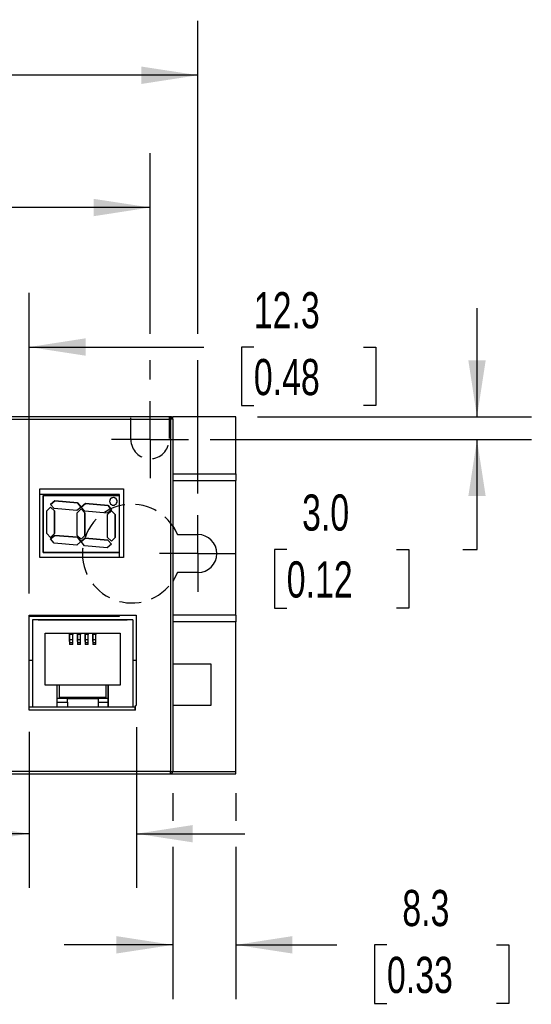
# Model space of a CAD drawing. Header units: millimetres. Extents: x 0 to 629, y 0 to 486.
# Tile 14 of 23: x 234 to 302, y 73 to 202. Entities that reach past the tile are written whole.
import ezdxf

# ---------------------------------------------------------------- set-up
doc = ezdxf.new("R2010")
doc.units = ezdxf.units.MM
doc.header["$LTSCALE"] = 2.25
doc.linetypes.add('CENTERX2', pattern=[20.32, 12.7, -2.54, 2.54, -2.54])
doc.linetypes.add('HIDDEN', pattern=[1.905, 1.27, -0.635])
doc.layers.add('CENTER', color=40, linetype='CENTERX2')
doc.layers.add('HIDDEN', color=102, linetype='HIDDEN')
doc.layers.add('DIMENSIONS', color=140, linetype='Continuous', lineweight=25)
doc.styles.add('SLDTEXTSTYLE0', font='TXT', dxfattribs={"width": 0.7})
doc.dimstyles.new('SLDDIMSTYLE0', dxfattribs={"dimtxt": 4.855518, "dimasz": 7.4295, "dimexe": 0, "dimexo": 0.0625, "dimgap": 1.213879, "dimtad": 0, "dimtih": 1, "dimtoh": 1, "dimrnd": 1e-09, "dimzin": 12, "dimdsep": 46, "dimtxsty": 'SLDTEXTSTYLE0', "dimsah": 1, "dimcen": 0.09, "dimadec": 0, "dimazin": 3, "dimtfac": 1, "dimtofl": 0, "dimtmove": 0, "dimatfit": 3, "dimfxl": 0, "dimfrac": 2, "dimtolj": 1, "dimtzin": 12, "dimarcsym": 0})
doc.dimstyles.new('SLDDIMSTYLE1', dxfattribs={"dimtxt": 4.855518, "dimasz": 7.4295, "dimexe": 0, "dimexo": 0.0625, "dimgap": 1.213879, "dimtad": 0, "dimtih": 1, "dimtoh": 1, "dimrnd": 1e-09, "dimzin": 4, "dimdsep": 46, "dimtxsty": 'SLDTEXTSTYLE0', "dimsah": 1, "dimcen": 0.09, "dimadec": 0, "dimazin": 1, "dimtfac": 1, "dimtmove": 0, "dimatfit": 0, "dimfxl": 0, "dimfrac": 2, "dimtolj": 1, "dimtzin": 12, "dimarcsym": 0})
doc.dimstyles.new('SLDDIMSTYLE2', dxfattribs={"dimtxt": 4.855518, "dimasz": 7.4295, "dimexe": 0, "dimexo": 0.0625, "dimgap": 1.213879, "dimtad": 0, "dimtih": 1, "dimtoh": 1, "dimrnd": 1e-09, "dimzin": 12, "dimdsep": 46, "dimtxsty": 'SLDTEXTSTYLE0', "dimsah": 1, "dimcen": 0.09, "dimadec": 0, "dimazin": 3, "dimtfac": 1, "dimtmove": 0, "dimatfit": 0, "dimfxl": 0, "dimfrac": 2, "dimtolj": 1, "dimtzin": 12, "dimarcsym": 0})
doc.dimstyles.new('SLDDIMSTYLE4', dxfattribs={"dimtxt": 4.855518, "dimasz": 7.4295, "dimexe": 0, "dimexo": 0.0625, "dimgap": 1.213879, "dimtad": 0, "dimtih": 1, "dimtoh": 1, "dimrnd": 1e-09, "dimzin": 4, "dimdsep": 46, "dimtxsty": 'SLDTEXTSTYLE0', "dimsah": 1, "dimcen": 0.09, "dimadec": 0, "dimazin": 1, "dimtfac": 1, "dimtofl": 0, "dimtmove": 0, "dimatfit": 3, "dimfxl": 0, "dimfrac": 2, "dimtolj": 1, "dimtzin": 12, "dimarcsym": 0})

# ---------------------------------------------------------------- blocks, each defined once
blk = doc.blocks.new('_D')
at = {"layer": 'DIMENSIONS'}
for p, q in [((71.12, 139.89), (71.12, 202.1)), ((257.72, 160.9), (257.72, 202.1)), ((71.12, 194.96), (150.62, 194.96)), ((157.2, 194.96), (155.57, 194.96)), ((155.57, 194.96), (155.57, 187.24)), ((171.63, 194.96), (173.26, 194.96)), ((173.26, 194.96), (173.26, 187.24)), ((257.72, 194.96), (178.21, 194.96)), ((155.57, 187.24), (157.2, 187.24)), ((173.26, 187.24), (171.63, 187.24)), ((257.72, 139.89), (257.72, 157.47))]:
    blk.add_line(p, q, dxfattribs=at)
for points in [[(71.12, 194.96), (78.55, 193.81), (78.55, 196.1)], [(257.72, 194.96), (250.29, 196.1), (250.29, 193.81)]]:
    blk.add_solid(points, dxfattribs=at)
at = {"layer": 'DIMENSIONS', "char_height": 4.762, "attachment_point": 1, "style": 'SLDTEXTSTYLE0'}
for s, insert in [('186.6', (155.18, 202.18)), ('7.35', (157.2, 193.38))]:
    blk.add_mtext(s, dxfattribs=dict(at, insert=insert))
blk = doc.blocks.new('_D_2')
at = {"layer": 'DIMENSIONS'}
for p, q in [((254.42, 100.44), (254.42, 96.83)), ((262.72, 100.44), (262.72, 96.83)), ((254.42, 93.41), (254.42, 73.35)), ((262.72, 93.41), (262.72, 73.35)), ((254.42, 80.49), (240.13, 80.49)), ((262.72, 80.49), (276.02, 80.49)), ((282.6, 80.49), (280.97, 80.49)), ((280.97, 80.49), (280.97, 72.78)), ((297.03, 80.49), (298.66, 80.49)), ((298.66, 80.49), (298.66, 72.78)), ((280.97, 72.78), (282.6, 72.78)), ((298.66, 72.78), (297.03, 72.78))]:
    blk.add_line(p, q, dxfattribs=at)
for points in [[(254.42, 80.49), (246.99, 81.64), (246.99, 79.35)], [(262.72, 80.49), (270.15, 79.35), (270.15, 81.64)]]:
    blk.add_solid(points, dxfattribs=at)
at = {"layer": 'DIMENSIONS', "char_height": 4.762, "attachment_point": 1, "style": 'SLDTEXTSTYLE0'}
for s, insert in [('8.3', (284.62, 87.72)), ('0.33', (282.6, 78.92))]:
    blk.add_mtext(s, dxfattribs=dict(at, insert=insert))
blk = doc.blocks.new('_D_3')
at = {"layer": 'DIMENSIONS'}
for p, q in [((249.62, 109.14), (249.62, 87.98)), ((235.52, 108.54), (235.52, 87.98)), ((201.63, 95.12), (200, 95.12)), ((200, 95.12), (200, 87.4)), ((216.06, 95.12), (217.69, 95.12)), ((217.69, 95.12), (217.69, 87.4)), ((235.52, 95.12), (222.64, 95.12)), ((249.62, 95.12), (263.9, 95.12)), ((200, 87.4), (201.63, 87.4)), ((217.69, 87.4), (216.06, 87.4))]:
    blk.add_line(p, q, dxfattribs=at)
for points in [[(235.52, 95.12), (228.09, 96.26), (228.09, 93.98)], [(249.62, 95.12), (257.05, 93.98), (257.05, 96.26)]]:
    blk.add_solid(points, dxfattribs=at)
at = {"layer": 'DIMENSIONS', "char_height": 4.762, "attachment_point": 1, "style": 'SLDTEXTSTYLE0'}
for s, insert in [('14.1', (201.63, 102.35)), ('0.56', (201.63, 93.54))]:
    blk.add_mtext(s, dxfattribs=dict(at, insert=insert))
blk = doc.blocks.new('_D_7')
at = {"layer": 'DIMENSIONS'}
for p, q in [((223.22, 126.25), (223.22, 166.33)), ((235.52, 126.75), (235.52, 166.33)), ((223.22, 159.18), (208.93, 159.18)), ((235.52, 159.18), (258.5, 159.18)), ((265.08, 159.18), (263.45, 159.18)), ((263.45, 159.18), (263.45, 151.47)), ((279.51, 159.18), (281.14, 159.18)), ((281.14, 159.18), (281.14, 151.47)), ((263.45, 151.47), (265.08, 151.47)), ((281.14, 151.47), (279.51, 151.47))]:
    blk.add_line(p, q, dxfattribs=at)
for points in [[(223.22, 159.18), (215.79, 160.33), (215.79, 158.04)], [(235.52, 159.18), (242.95, 158.04), (242.95, 160.33)]]:
    blk.add_solid(points, dxfattribs=at)
at = {"layer": 'DIMENSIONS', "char_height": 4.762, "attachment_point": 1, "style": 'SLDTEXTSTYLE0'}
for s, insert in [('12.3', (265.08, 166.41)), ('0.48', (265.08, 157.61))]:
    blk.add_mtext(s, dxfattribs=dict(at, insert=insert))
blk = doc.blocks.new('_D_8')
at = {"layer": 'DIMENSIONS'}
for p, q in [((77.42, 154.91), (77.42, 184.69)), ((251.42, 160.9), (251.42, 184.69)), ((77.42, 177.55), (150.62, 177.55)), ((157.2, 177.55), (155.57, 177.55)), ((155.57, 177.55), (155.57, 169.83)), ((171.63, 177.55), (173.26, 177.55)), ((173.26, 177.55), (173.26, 169.83)), ((251.42, 177.55), (178.21, 177.55)), ((155.57, 169.83), (157.2, 169.83)), ((173.26, 169.83), (171.63, 169.83)), ((251.42, 154.91), (251.42, 157.47))]:
    blk.add_line(p, q, dxfattribs=at)
for points in [[(77.42, 177.55), (84.85, 176.4), (84.85, 178.69)], [(251.42, 177.55), (243.99, 178.69), (243.99, 176.4)]]:
    blk.add_solid(points, dxfattribs=at)
at = {"layer": 'DIMENSIONS', "char_height": 4.762, "attachment_point": 1, "style": 'SLDTEXTSTYLE0'}
for s, insert in [('174.0', (155.18, 184.77)), ('6.85', (157.2, 175.97))]:
    blk.add_mtext(s, dxfattribs=dict(at, insert=insert))
blk = doc.blocks.new('_D_11')
at = {"layer": 'DIMENSIONS'}
for p, q in [((294.45, 149.99), (294.45, 164.28)), ((265.57, 149.99), (301.6, 149.99)), ((259.33, 146.99), (301.6, 146.99)), ((294.45, 132.55), (294.45, 146.99)), ((269.41, 132.55), (267.78, 132.55)), ((267.78, 132.55), (267.78, 124.83)), ((283.84, 132.55), (285.47, 132.55)), ((285.47, 132.55), (285.47, 124.83)), ((292.59, 132.55), (294.45, 132.55)), ((267.78, 124.83), (269.41, 124.83)), ((285.47, 124.83), (283.84, 124.83))]:
    blk.add_line(p, q, dxfattribs=at)
for points in [[(294.45, 149.99), (295.59, 157.42), (293.31, 157.42)], [(294.45, 146.99), (293.31, 139.57), (295.59, 139.57)]]:
    blk.add_solid(points, dxfattribs=at)
at = {"layer": 'DIMENSIONS', "char_height": 4.762, "attachment_point": 1, "style": 'SLDTEXTSTYLE0'}
for s, insert in [('3.0', (271.43, 139.78)), ('0.12', (269.41, 130.97))]:
    blk.add_mtext(s, dxfattribs=dict(at, insert=insert))
blk = doc.blocks.new('SW_CENTERMARKSYMBOL_0')
at = {"layer": 'CENTER', "color": 0}
for p, q in [((0, 2.54), (0, 5.04)), ((0, 0), (0, 2.54)), ((-2.54, 0), (-5.04, 0)), ((0, 0), (-2.54, 0)), ((0, 0), (0, -2.54)), ((0, 0), (2.54, 0)), ((2.54, 0), (5.04, 0)), ((0, -2.54), (0, -5.04))]:
    blk.add_line(p, q, dxfattribs=at)
blk = doc.blocks.new('SW_CENTERMARKSYMBOL_2')
at = {"layer": 'CENTER', "color": 0}
for p, q in [((0, 2.54), (0, 5.055)), ((0, 0), (0, 2.54)), ((-2.54, 0), (-5.055, 0)), ((0, 0), (-2.54, 0)), ((0, 0), (0, -2.54)), ((0, 0), (2.54, 0)), ((2.54, 0), (5.055, 0)), ((0, -2.54), (0, -5.055))]:
    blk.add_line(p, q, dxfattribs=at)

msp = doc.modelspace()

# ---------------------------------------------------------------- linework, layer by layer
for p, q in [((254.116, 149.995), (74.716, 149.995)), ((74.716, 149.695), (254.116, 149.695)), ((254.116, 149.995), (254.416, 149.995)), ((254.116, 149.695), (254.116, 149.995)), ((254.328, 149.907), (254.116, 149.695)), ((254.416, 149.695), (254.116, 149.695)), ((254.116, 149.695), (254.116, 103.295)), ((254.416, 149.695), (254.416, 149.995)), ((262.716, 149.995), (254.416, 149.995)), ((254.416, 149.695), (254.416, 103.295)), ((262.716, 142.495), (262.716, 149.995)), ((254.416, 142.495), (262.716, 142.495)), ((254.416, 141.595), (262.716, 141.595)), ((262.716, 142.495), (262.716, 141.595)), ((262.716, 123.895), (262.716, 141.595)), ((236.916, 131.495), (236.916, 140.495)), ((236.916, 140.495), (247.916, 140.495)), ((247.916, 140.495), (247.916, 131.495)), ((247.391, 139.778), (236.916, 139.778)), ((237.341, 139.621), (247.341, 139.621)), ((237.341, 132.121), (237.341, 139.621)), ((237.341, 139.621), (237.341, 139.618)), ((237.341, 139.618), (237.341, 132.118)), ((238.341, 138.471), (238.891, 138.932)), ((238.891, 138.932), (238.341, 138.471)), ((238.891, 138.932), (241.88, 138.671)), ((238.891, 138.932), (238.891, 138.932)), ((241.88, 138.671), (238.891, 138.932)), ((246.591, 139.371), (246.591, 139.37)), ((247.341, 139.621), (247.341, 132.121)), ((247.391, 131.495), (247.391, 139.778)), ((237.841, 137.621), (238.341, 138.121)), ((238.341, 138.12), (237.841, 137.62)), ((237.841, 134.621), (237.841, 137.621)), ((238.803, 137.92), (238.341, 138.471)), ((238.341, 138.121), (238.841, 137.621)), ((238.341, 138.121), (238.341, 138.12)), ((238.841, 137.62), (238.341, 138.12)), ((241.791, 137.659), (238.803, 137.92)), ((238.841, 137.621), (238.841, 134.621)), ((238.841, 137.62), (238.841, 137.621)), ((238.841, 134.621), (238.841, 137.62)), ((242.341, 138.121), (241.791, 137.659)), ((241.841, 137.371), (242.341, 137.871)), ((242.341, 137.87), (241.841, 137.37)), ((241.88, 138.671), (242.341, 138.121)), ((242.341, 138.121), (241.88, 138.671)), ((241.88, 138.671), (241.88, 138.671)), ((242.341, 137.871), (242.841, 137.371)), ((242.341, 137.871), (242.341, 137.87)), ((242.841, 137.37), (242.341, 137.87)), ((242.362, 138.107), (242.912, 138.568)), ((242.912, 138.568), (242.362, 138.107)), ((242.824, 137.556), (242.362, 138.107)), ((245.812, 137.295), (242.824, 137.556)), ((242.912, 138.568), (245.901, 138.307)), ((242.912, 138.568), (242.912, 138.568)), ((245.901, 138.307), (242.912, 138.568)), ((246.362, 137.757), (245.812, 137.295)), ((245.841, 137.121), (246.341, 137.621)), ((246.341, 137.62), (245.841, 137.12)), ((245.901, 138.307), (246.362, 137.757)), ((246.362, 137.757), (245.901, 138.307)), ((245.901, 138.307), (245.901, 138.307)), ((246.341, 137.621), (246.841, 137.121)), ((246.341, 137.621), (246.341, 137.62)), ((246.841, 137.12), (246.341, 137.62)), ((241.841, 134.371), (241.841, 137.371)), ((242.841, 137.371), (242.841, 134.371)), ((242.841, 137.37), (242.841, 137.371)), ((242.841, 134.371), (242.841, 137.37)), ((245.841, 134.121), (245.841, 137.121)), ((246.841, 137.121), (246.841, 134.121)), ((246.841, 137.12), (246.841, 137.121)), ((246.841, 134.121), (246.841, 137.12)), ((238.341, 134.121), (237.841, 134.621)), ((238.322, 133.934), (238.872, 134.396)), ((238.872, 134.396), (238.322, 133.934)), ((238.783, 133.384), (238.322, 133.934)), ((238.841, 134.621), (238.341, 134.121)), ((238.872, 134.396), (241.86, 134.135)), ((238.872, 134.396), (238.872, 134.396)), ((241.86, 134.134), (238.872, 134.396)), ((242.322, 133.584), (241.772, 133.123)), ((242.341, 133.871), (241.841, 134.371)), ((241.86, 134.135), (242.322, 133.584)), ((241.86, 134.134), (241.86, 134.135)), ((242.322, 133.584), (241.86, 134.134)), ((242.841, 134.371), (242.341, 133.871)), ((242.343, 133.57), (242.893, 134.032)), ((242.893, 134.032), (242.343, 133.57)), ((242.804, 133.02), (242.343, 133.57)), ((242.893, 134.032), (245.881, 133.771)), ((242.893, 134.032), (242.893, 134.032)), ((245.881, 133.77), (242.893, 134.032)), ((246.341, 133.621), (245.841, 134.121)), ((245.881, 133.771), (246.343, 133.22)), ((245.881, 133.77), (245.881, 133.771)), ((246.343, 133.22), (245.881, 133.77)), ((246.841, 134.121), (246.341, 133.621)), ((255.016, 134.495), (257.716, 134.495)), ((241.772, 133.123), (238.783, 133.384)), ((245.793, 132.759), (242.804, 133.02)), ((246.343, 133.22), (245.793, 132.759)), ((247.916, 131.495), (236.916, 131.495)), ((237.341, 132.121), (237.341, 132.118)), ((247.341, 132.121), (237.341, 132.121)), ((237.341, 132.118), (247.341, 132.118)), ((247.341, 132.121), (247.341, 132.118)), ((257.716, 129.495), (255.016, 129.495)), ((235.516, 123.895), (249.616, 123.895)), ((235.516, 111.395), (235.516, 123.895)), ((235.516, 123.778), (247.391, 123.778)), ((235.516, 123.777), (247.391, 123.777)), ((249.171, 123.281), (235.961, 123.281)), ((249.171, 123.281), (235.961, 123.281)), ((235.961, 123.281), (235.961, 123.281)), ((235.961, 123.281), (235.961, 111.781)), ((235.961, 123.281), (235.961, 111.781)), ((236.716, 123.281), (236.716, 123.281)), ((238.841, 123.281), (236.716, 123.281)), ((238.841, 123.281), (236.716, 123.281)), ((237.216, 123.281), (236.716, 123.281)), ((236.716, 123.281), (248.416, 123.281)), ((236.716, 123.281), (236.716, 123.281)), ((247.916, 123.281), (237.216, 123.281)), ((238.841, 123.281), (238.841, 123.281)), ((240.757, 123.281), (239.646, 123.281)), ((245.486, 123.281), (239.646, 123.281)), ((239.646, 123.281), (239.646, 123.281)), ((240.757, 123.281), (240.757, 123.281)), ((241.327, 123.281), (240.757, 123.281)), ((241.327, 123.281), (241.327, 123.281)), ((241.773, 123.281), (241.327, 123.281)), ((241.773, 123.281), (241.773, 123.281)), ((242.343, 123.281), (241.773, 123.281)), ((242.343, 123.281), (242.343, 123.281)), ((242.789, 123.281), (242.343, 123.281)), ((242.789, 123.281), (242.789, 123.281)), ((243.359, 123.281), (242.789, 123.281)), ((243.359, 123.281), (243.359, 123.281)), ((243.805, 123.281), (243.359, 123.281)), ((243.805, 123.281), (243.805, 123.281)), ((244.375, 123.281), (243.805, 123.281)), ((244.375, 123.281), (244.375, 123.281)), ((245.486, 123.281), (244.375, 123.281)), ((245.486, 123.281), (245.486, 123.281)), ((246.291, 123.281), (246.291, 123.281)), ((248.416, 123.281), (246.291, 123.281)), ((248.416, 123.281), (246.291, 123.281)), ((247.391, 123.778), (247.391, 123.895)), ((247.391, 123.777), (247.391, 123.778)), ((248.416, 123.281), (247.916, 123.281)), ((248.416, 123.281), (248.416, 123.281)), ((248.416, 123.281), (248.416, 123.281)), ((249.171, 123.281), (249.171, 123.281)), ((249.171, 123.281), (249.171, 111.781)), ((249.616, 123.895), (249.616, 111.995)), ((262.716, 123.895), (254.416, 123.895)), ((262.716, 123.895), (262.716, 122.995)), ((262.716, 122.995), (254.416, 122.995)), ((262.716, 103.295), (262.716, 122.995)), ((237.626, 121.531), (247.506, 121.531)), ((237.626, 114.681), (237.626, 121.531)), ((240.842, 120.829), (240.842, 121.531)), ((240.842, 121.531), (240.842, 121.525)), ((240.842, 121.525), (241.242, 121.525)), ((240.842, 121.334), (240.842, 120.626)), ((241.242, 121.334), (240.842, 121.334)), ((240.842, 120.433), (240.842, 120.635)), ((241.242, 120.626), (240.842, 120.626)), ((241.242, 121.525), (241.242, 121.531)), ((241.242, 120.626), (241.242, 121.334)), ((241.858, 120.829), (241.858, 121.531)), ((241.858, 121.531), (241.858, 121.525)), ((241.858, 121.525), (242.258, 121.525)), ((241.858, 121.334), (241.858, 120.626)), ((242.258, 121.334), (241.858, 121.334)), ((241.858, 120.433), (241.858, 120.635)), ((242.258, 120.626), (241.858, 120.626)), ((242.258, 121.525), (242.258, 121.531)), ((242.258, 120.626), (242.258, 121.334)), ((242.874, 120.829), (242.874, 121.531)), ((242.874, 121.531), (242.874, 121.525)), ((242.874, 121.525), (243.274, 121.525)), ((242.874, 121.334), (242.874, 120.626)), ((243.274, 121.334), (242.874, 121.334)), ((242.874, 120.433), (242.874, 120.635)), ((243.274, 120.626), (242.874, 120.626)), ((243.274, 121.525), (243.274, 121.531)), ((243.274, 120.626), (243.274, 121.334)), ((243.89, 120.829), (243.89, 121.531)), ((243.89, 121.531), (243.89, 121.525)), ((243.89, 121.525), (244.29, 121.525)), ((243.89, 121.334), (243.89, 120.626)), ((244.29, 121.334), (243.89, 121.334)), ((243.89, 120.433), (243.89, 120.635)), ((244.29, 120.626), (243.89, 120.626)), ((244.29, 121.525), (244.29, 121.531)), ((244.29, 120.626), (244.29, 121.334)), ((247.506, 121.531), (247.506, 114.681)), ((247.506, 121.531), (247.506, 114.681)), ((240.842, 120.433), (240.842, 120.029)), ((240.842, 120.239), (240.842, 120.029)), ((241.242, 120.239), (240.842, 120.239)), ((241.242, 120.029), (240.842, 120.029)), ((241.242, 120.029), (241.242, 120.239)), ((241.858, 120.433), (241.858, 120.029)), ((241.858, 120.239), (241.858, 120.029)), ((242.258, 120.239), (241.858, 120.239)), ((242.258, 120.029), (241.858, 120.029)), ((242.258, 120.029), (242.258, 120.239)), ((242.874, 120.433), (242.874, 120.029)), ((242.874, 120.239), (242.874, 120.029)), ((243.274, 120.239), (242.874, 120.239)), ((243.274, 120.029), (242.874, 120.029)), ((243.274, 120.029), (243.274, 120.239)), ((243.89, 120.433), (243.89, 120.029)), ((243.89, 120.239), (243.89, 120.029)), ((244.29, 120.239), (243.89, 120.239)), ((244.29, 120.029), (243.89, 120.029)), ((244.29, 120.029), (244.29, 120.239)), ((235.961, 117.9), (235.516, 117.9)), ((249.616, 117.9), (249.171, 117.9)), ((254.416, 117.495), (259.416, 117.495)), ((259.416, 117.495), (259.416, 111.995)), ((239.216, 114.681), (237.626, 114.681)), ((239.216, 114.681), (237.626, 114.681)), ((239.216, 111.781), (239.216, 114.681)), ((239.216, 114.681), (239.216, 114.681)), ((245.916, 114.681), (239.216, 114.681)), ((239.516, 112.931), (239.516, 114.681)), ((245.616, 114.681), (245.616, 112.931)), ((245.616, 114.681), (245.616, 113.031)), ((245.916, 114.681), (245.916, 111.781)), ((247.506, 114.681), (245.916, 114.681)), ((245.916, 114.681), (245.916, 114.681)), ((247.506, 114.681), (245.916, 114.681)), ((245.916, 112.931), (245.916, 114.681)), ((247.506, 114.681), (247.506, 114.681)), ((240.536, 112.931), (239.216, 112.931)), ((240.536, 112.931), (239.216, 112.931)), ((245.616, 113.031), (239.516, 113.031)), ((240.536, 112.431), (240.536, 112.931)), ((240.536, 112.931), (240.536, 112.931)), ((240.536, 112.931), (244.596, 112.931)), ((240.536, 112.931), (244.596, 112.931)), ((244.596, 112.931), (244.596, 111.781)), ((244.596, 112.931), (244.596, 112.931)), ((244.596, 112.931), (244.596, 112.431)), ((245.916, 112.931), (244.596, 112.931)), ((245.916, 112.931), (244.596, 112.931)), ((245.616, 112.931), (245.616, 113.031)), ((245.916, 112.431), (245.916, 112.931)), ((245.916, 112.931), (245.916, 112.931)), ((245.916, 112.931), (245.916, 111.781)), ((245.916, 112.931), (245.916, 112.931)), ((249.416, 111.766), (235.516, 111.766)), ((239.216, 111.781), (235.961, 111.781)), ((235.961, 111.781), (235.961, 111.781)), ((235.961, 111.781), (235.961, 111.781)), ((235.961, 111.781), (235.961, 111.781)), ((236.136, 111.781), (236.136, 111.766)), ((236.136, 111.781), (236.136, 111.766)), ((237.486, 111.781), (237.486, 111.766)), ((238.436, 111.766), (238.436, 111.781)), ((239.216, 112.431), (240.536, 112.431)), ((240.536, 111.781), (239.216, 111.781)), ((240.461, 111.781), (240.461, 111.766)), ((240.461, 111.766), (240.461, 111.781)), ((240.536, 112.431), (240.536, 111.781)), ((244.596, 111.781), (240.536, 111.781)), ((240.861, 111.781), (240.861, 111.766)), ((241.731, 111.781), (241.731, 111.766)), ((241.731, 111.766), (241.731, 111.781)), ((242.131, 111.781), (242.131, 111.766)), ((243.001, 111.781), (243.001, 111.766)), ((243.001, 111.766), (243.001, 111.781)), ((243.401, 111.766), (243.401, 111.781)), ((244.271, 111.766), (244.271, 111.781)), ((244.271, 111.781), (244.271, 111.766)), ((244.596, 112.431), (244.596, 111.781)), ((244.596, 112.431), (245.916, 112.431)), ((244.596, 111.781), (244.596, 111.781)), ((245.916, 111.781), (244.596, 111.781)), ((244.671, 111.766), (244.671, 111.781)), ((245.916, 111.781), (245.916, 112.431)), ((249.171, 111.781), (245.916, 111.781)), ((245.916, 111.781), (245.916, 111.781)), ((245.916, 111.781), (245.916, 111.781)), ((246.696, 111.781), (246.696, 111.766)), ((246.696, 111.781), (246.696, 111.766)), ((247.646, 111.781), (247.646, 111.766)), ((248.996, 111.766), (248.996, 111.781)), ((249.416, 111.766), (249.416, 111.395)), ((249.516, 111.766), (249.416, 111.766)), ((249.516, 111.395), (249.516, 111.995)), ((249.516, 111.995), (249.616, 111.995)), ((259.416, 111.995), (254.416, 111.995)), ((249.516, 111.395), (235.516, 111.395)), ((254.116, 103.295), (74.716, 103.295)), ((74.716, 102.995), (254.116, 102.995)), ((254.116, 103.295), (254.328, 103.295)), ((254.116, 102.995), (254.116, 103.295)), ((254.116, 102.995), (262.716, 102.995)), ((254.328, 103.295), (254.416, 103.295)), ((254.416, 103.295), (262.716, 103.295)), ((262.716, 102.995), (262.716, 103.295))]:
    msp.add_line(p, q)
at = {"flags": 128}
for points in [[(254.416, 135.613), (254.536, 135.427), (255.016, 134.495)], [(255.016, 129.495), (254.536, 128.562), (254.416, 128.377)], [(240.842, 121.525), (240.842, 121.515), (240.842, 121.501), (240.842, 121.482), (240.842, 121.46), (240.842, 121.433), (240.842, 121.403), (240.842, 121.37), (240.842, 121.334)], [(240.842, 120.635), (240.842, 120.644), (240.842, 120.657), (240.842, 120.675), (240.842, 120.698), (240.842, 120.726), (240.842, 120.757), (240.842, 120.791), (240.842, 120.829)], [(240.842, 120.626), (240.842, 120.551), (240.842, 120.482), (240.842, 120.42), (240.842, 120.366), (240.842, 120.32), (240.842, 120.283), (240.842, 120.256), (240.842, 120.239)], [(241.242, 121.525), (241.242, 121.515), (241.242, 121.501), (241.242, 121.482), (241.242, 121.46), (241.242, 121.433), (241.242, 121.403), (241.242, 121.37), (241.242, 121.334)], [(241.242, 120.239), (241.242, 120.256), (241.242, 120.283), (241.242, 120.32), (241.242, 120.366), (241.242, 120.42), (241.242, 120.482), (241.242, 120.551), (241.242, 120.626)], [(241.858, 121.525), (241.858, 121.515), (241.858, 121.501), (241.858, 121.482), (241.858, 121.46), (241.858, 121.433), (241.858, 121.403), (241.858, 121.37), (241.858, 121.334)], [(241.858, 120.635), (241.858, 120.644), (241.858, 120.657), (241.858, 120.675), (241.858, 120.698), (241.858, 120.726), (241.858, 120.757), (241.858, 120.791), (241.858, 120.829)], [(241.858, 120.626), (241.858, 120.551), (241.858, 120.482), (241.858, 120.42), (241.858, 120.366), (241.858, 120.32), (241.858, 120.283), (241.858, 120.256), (241.858, 120.239)], [(242.258, 121.525), (242.258, 121.515), (242.258, 121.501), (242.258, 121.482), (242.258, 121.46), (242.258, 121.433), (242.258, 121.403), (242.258, 121.37), (242.258, 121.334)], [(242.258, 120.239), (242.258, 120.256), (242.258, 120.283), (242.258, 120.32), (242.258, 120.366), (242.258, 120.42), (242.258, 120.482), (242.258, 120.551), (242.258, 120.626)], [(242.874, 121.525), (242.874, 121.515), (242.874, 121.501), (242.874, 121.482), (242.874, 121.46), (242.874, 121.433), (242.874, 121.403), (242.874, 121.37), (242.874, 121.334)], [(242.874, 120.635), (242.874, 120.644), (242.874, 120.657), (242.874, 120.675), (242.874, 120.698), (242.874, 120.726), (242.874, 120.757), (242.874, 120.791), (242.874, 120.829)], [(242.874, 120.626), (242.874, 120.551), (242.874, 120.482), (242.874, 120.42), (242.874, 120.366), (242.874, 120.32), (242.874, 120.283), (242.874, 120.256), (242.874, 120.239)], [(243.274, 121.525), (243.274, 121.515), (243.274, 121.501), (243.274, 121.482), (243.274, 121.46), (243.274, 121.433), (243.274, 121.403), (243.274, 121.37), (243.274, 121.334)], [(243.274, 120.239), (243.274, 120.256), (243.274, 120.283), (243.274, 120.32), (243.274, 120.366), (243.274, 120.42), (243.274, 120.482), (243.274, 120.551), (243.274, 120.626)], [(243.89, 121.525), (243.89, 121.515), (243.89, 121.501), (243.89, 121.482), (243.89, 121.46), (243.89, 121.433), (243.89, 121.403), (243.89, 121.37), (243.89, 121.334)], [(243.89, 120.635), (243.89, 120.644), (243.89, 120.657), (243.89, 120.675), (243.89, 120.698), (243.89, 120.726), (243.89, 120.757), (243.89, 120.791), (243.89, 120.829)], [(243.89, 120.626), (243.89, 120.551), (243.89, 120.482), (243.89, 120.42), (243.89, 120.366), (243.89, 120.32), (243.89, 120.283), (243.89, 120.256), (243.89, 120.239)], [(244.29, 121.525), (244.29, 121.515), (244.29, 121.501), (244.29, 121.482), (244.29, 121.46), (244.29, 121.433), (244.29, 121.403), (244.29, 121.37), (244.29, 121.334)], [(244.29, 120.239), (244.29, 120.256), (244.29, 120.283), (244.29, 120.32), (244.29, 120.366), (244.29, 120.42), (244.29, 120.482), (244.29, 120.551), (244.29, 120.626)]]:
    msp.add_lwpolyline(points, dxfattribs=at)
for centre, radius, start, end in [((254.116, 149.695), 0.3, 45, 90), ((254.116, 149.695), 0.3, 0, 45), ((246.591, 138.871), 0.5, 89.99999, 270.00001), ((246.591, 138.87), 0.5, 90, 179.9986), ((246.591, 138.871), 0.5, 270, 90.00001), ((246.591, 138.87), 0.5, 359.9986, 90), ((257.716, 131.995), 2.5, 270, 90), ((254.063, 103.257), 0.268, 281.42175, 8.04947), ((254.116, 103.295), 0.3, 270, 0)]:
    msp.add_arc(centre, radius, start, end)
at = {"layer": 'HIDDEN'}
for p, q in [((248.901, 146.995), (248.901, 149.995)), ((253.931, 149.995), (253.931, 146.995))]:
    msp.add_line(p, q, dxfattribs=at)
for centre, radius, start, end in [((251.416, 146.995), 2.515, 180, 0), ((249.016, 131.995), 6.5, 22.61986, 180), ((249.016, 131.995), 6.5, 180, 337.38014)]:
    msp.add_arc(centre, radius, start, end, dxfattribs=at)

# ---------------------------------------------------------------- block references
at = {"layer": 'CENTER'}
for name, p in [('SW_CENTERMARKSYMBOL_2', (251.416, 146.995)), ('SW_CENTERMARKSYMBOL_0', (257.716, 131.995))]:
    msp.add_blockref(name, p, dxfattribs=at)

# ---------------------------------------------------------------- dimensions: what is measured, and where the dimension line sits
at = {"layer": 'DIMENSIONS'}
for base, p1, p2, dimstyle, picture, middle in [((257.716, 194.958), (71.116, 137.035), (257.716, 137.035), 'SLDDIMSTYLE0', '_D', (164.416, 194.958)), ((251.416, 177.547), (77.416, 152.05), (251.416, 152.05), 'SLDDIMSTYLE4', '_D_8', (164.416, 177.547)), ((235.516, 159.184), (223.216, 123.395), (235.516, 123.895), 'SLDDIMSTYLE2', '_D_7', (272.291, 159.184)), ((235.516, 95.12), (249.616, 111.995), (235.516, 111.395), 'SLDDIMSTYLE2', '_D_3', (208.848, 95.12)), ((254.416, 80.495), (262.716, 103.295), (254.416, 103.295), 'SLDDIMSTYLE2', '_D_2', (289.811, 80.495))]:
    dim = msp.add_linear_dim(base=base, p1=p1, p2=p2, dimstyle=dimstyle, dxfattribs=at)
    dim.commit()
    dim.dimension.update_dxf_attribs({"geometry": picture, "text_midpoint": middle, "dimtype": 160})
dim = msp.add_linear_dim(base=(294.452, 146.995), p1=(262.716, 149.995), p2=(256.471, 146.995), angle=90, dimstyle='SLDDIMSTYLE1', dxfattribs=at)
dim.commit()
dim.dimension.update_dxf_attribs({"geometry": '_D_11', "text_midpoint": (294.452, 132.549), "dimtype": 160})

doc.saveas('drawing.dxf')
